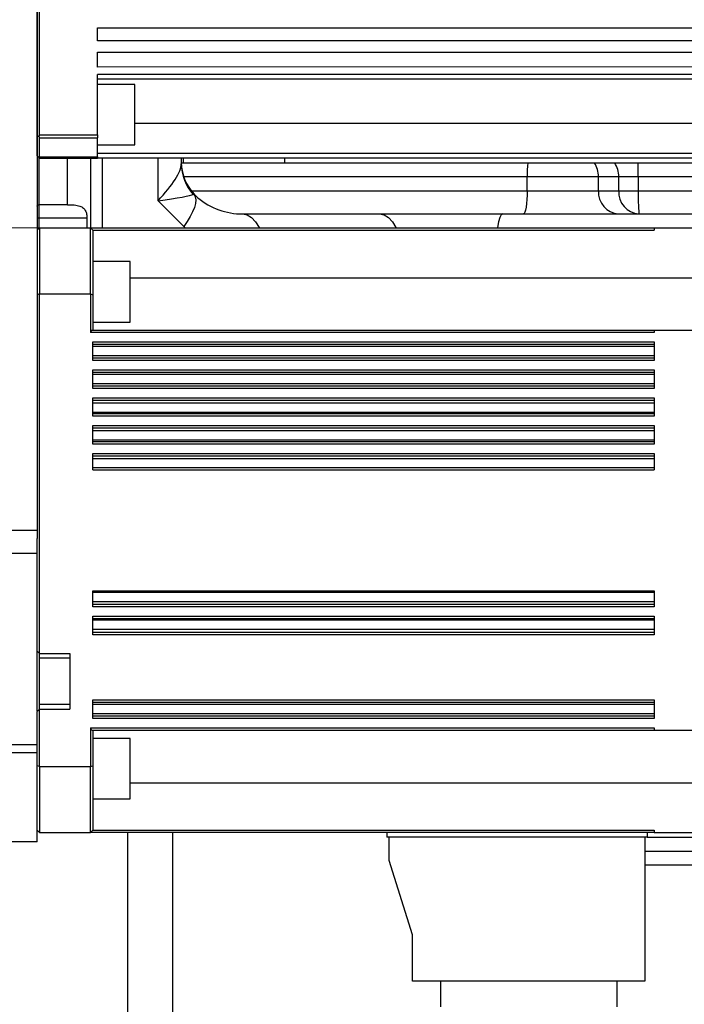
# Model space of a CAD drawing. Header units: millimetres. Extents: x -7 to 844, y 0 to 594.
# Tile 69 of 137: x 271 to 282, y 469 to 486. Entities that reach past the tile are written whole.
import ezdxf

# ---------------------------------------------------------------- set-up
doc = ezdxf.new("R2010")
doc.units = ezdxf.units.MM
doc.styles.add('SLDTEXTSTYLE2', font='HYSWLONGFANGSONG.TTF', dxfattribs={"bigfont": 'bigfont'})
doc.styles.add('SLDTEXTSTYLE3', font='HYSWLONGFANGSONG.TTF')
doc.dimstyles.new('SLDDIMSTYLE15', dxfattribs={"dimtxt": 9.875366, "dimasz": 4.884615, "dimexe": 0, "dimexo": 0.0625, "dimgap": 2.468842, "dimtad": 0, "dimtih": 1, "dimtoh": 1, "dimlfac": 5, "dimrnd": 1e-09, "dimzin": 12, "dimdsep": 46, "dimtxsty": 'SLDTEXTSTYLE3', "dimblk1": 'NONE', "dimblk2": 'NONE', "dimsah": 1, "dimcen": 0, "dimadec": 0, "dimazin": 3, "dimtfac": 1, "dimtdec": 3, "dimtmove": 0, "dimatfit": 3, "dimldrblk": 'NONE', "dimfxl": 1, "dimfrac": 2, "dimtolj": 1, "dimtzin": 12, "dimarcsym": 0})
doc.dimstyles.new('SLDDIMSTYLE3', dxfattribs={"dimtxt": 9.875366, "dimasz": 4.884615, "dimexe": 0, "dimexo": 0.0625, "dimgap": 2.468842, "dimtad": 0, "dimtih": 1, "dimtoh": 1, "dimlfac": 13, "dimrnd": 1e-09, "dimzin": 12, "dimdsep": 46, "dimtxsty": 'SLDTEXTSTYLE3', "dimsah": 1, "dimcen": 0, "dimadec": 0, "dimazin": 3, "dimtfac": 1, "dimtdec": 3, "dimtofl": 0, "dimtmove": 0, "dimatfit": 3, "dimfxl": 1, "dimfrac": 2, "dimtolj": 1, "dimtzin": 12, "dimarcsym": 0})

# ---------------------------------------------------------------- blocks, each defined once
blk = doc.blocks.new('_D_16')
at = {"color": 7, "linetype": 'Continuous', "lineweight": 18}
for p, q in [((91.435, 515.627), (68.24, 515.627)), ((102.516, 513.898), (91.435, 515.627)), ((305.747, 482.174), (102.516, 513.898))]:
    blk.add_line(p, q, dxfattribs=at)
blk.add_solid([(102.516, 513.898), (97.805, 515.393), (97.573, 513.908)], dxfattribs=at)
at = {"color": 7, "linetype": 'Continuous', "lineweight": 18, "insert": (68.24, 527.564), "char_height": 9.2604, "attachment_point": 1, "style": 'SLDTEXTSTYLE3'}
blk.add_mtext('R2674', dxfattribs=at)
blk = doc.blocks.new('SW_CENTERMARKSYMBOL_3')
at = {"color": 0, "linetype": 'Continuous', "lineweight": 18}
blk.add_line((-0.385, 0), (-218.691, 0), dxfattribs=at)
blk = doc.blocks.new('_D_55')
at = {"color": 7, "linetype": 'Continuous', "lineweight": 18}
blk.add_line((512.91, 531.632), (472.011, 531.632), dxfattribs=at)
at = {"color": 7, "linetype": 'Continuous', "lineweight": 18, "attachment_point": 1}
for s, insert, char_height, style in [('通', (502.68, 543.569), 9.26, 'SLDTEXTSTYLE2'), ('%%c', (482.421, 543.569), 9.2604, 'SLDTEXTSTYLE3'), ('8-', (472.011, 543.569), 9.2604, 'SLDTEXTSTYLE3'), ('22', (494.037, 543.569), 9.2604, 'SLDTEXTSTYLE3')]:
    blk.add_mtext(s, dxfattribs=dict(at, insert=insert, char_height=char_height, style=style))
blk = doc.blocks.new('_None')

msp = doc.modelspace()

# ---------------------------------------------------------------- linework, layer by layer
at = {"color": 7, "linetype": 'Continuous', "lineweight": 25}
for p, q in [((270.946888, 483.657017), (270.946888, 488.991826)), ((270.985349, 483.671956), (270.985349, 489.030287)), ((270.94688, 487.130287), (270.94688, 477.130287)), ((271.946888, 485.43798), (286.062273, 485.43798)), ((271.946888, 485.222595), (271.946888, 485.43798)), ((286.062273, 485.223578), (271.946888, 485.222595)), ((271.946888, 485.03798), (286.062273, 485.038962)), ((271.946888, 484.791826), (271.946888, 485.03798)), ((286.062273, 484.792808), (271.946888, 484.791826)), ((286.062273, 484.668749), (271.946888, 484.668749)), ((271.946888, 483.671956), (271.946888, 484.668749)), ((286.062273, 484.591826), (271.946888, 484.591826)), ((272.562273, 484.502672), (271.946888, 484.502672)), ((272.562273, 483.502672), (272.562273, 484.502672)), ((270.946888, 484.310364), (270.94688, 484.310364)), ((270.94688, 483.69498), (270.946888, 483.69498)), ((270.946888, 483.322595), (270.946888, 483.657017)), ((270.985349, 483.671956), (271.946888, 483.671956)), ((270.985349, 483.619951), (271.946888, 483.619951)), ((270.985349, 483.304376), (270.985349, 483.619951)), ((271.946888, 483.671956), (271.946888, 483.619951)), ((271.946888, 483.304376), (271.946888, 483.619951)), ((270.94688, 483.476441), (270.946888, 483.476441)), ((271.946888, 483.502672), (272.562273, 483.502672)), ((270.985349, 483.304376), (271.946888, 483.304376)), ((270.985349, 483.284134), (271.946888, 483.284134)), ((271.831503, 483.284134), (271.831503, 482.130287)), ((286.062273, 483.361057), (271.946888, 483.361057)), ((271.946888, 483.304376), (271.946888, 483.284134)), ((286.062273, 483.284134), (271.946888, 483.284134)), ((273.331503, 483.284134), (273.331503, 483.189575)), ((273.369965, 483.20721), (273.369965, 483.284134)), ((275.038089, 483.284134), (275.038089, 483.20721)), ((273.331613, 483.20721), (279.063957, 483.20721)), ((279.063957, 483.20721), (280.166463, 483.20721)), ((280.166463, 483.20721), (280.501575, 483.20721)), ((280.501575, 483.20721), (280.890098, 483.20721)), ((280.890098, 483.20721), (284.440669, 483.20721)), ((279.051824, 482.745672), (279.051824, 482.976441)), ((280.23308, 482.976441), (279.051824, 482.976441)), ((280.23308, 482.745672), (280.23308, 482.976441)), ((280.568192, 482.976441), (280.23308, 482.976441)), ((280.568192, 482.745672), (280.568192, 482.976441)), ((280.891961, 482.976441), (280.568192, 482.976441)), ((280.891961, 482.976441), (280.891961, 482.745672)), ((284.473678, 482.976441), (280.891961, 482.976441)), ((279.051824, 482.745672), (280.23308, 482.745672)), ((280.23308, 482.745672), (280.568192, 482.745672)), ((280.568192, 482.745672), (280.891961, 482.745672)), ((280.891961, 482.745672), (284.473678, 482.745672)), ((273.372698, 482.155082), (272.946888, 482.580892)), ((273.606395, 482.630863), (273.544408, 482.684235)), ((271.446888, 482.514903), (270.977649, 482.514903)), ((271.771587, 482.29014), (270.977649, 482.29014)), ((271.771587, 482.29014), (271.771587, 482.130287)), ((274.347904, 482.361057), (276.610295, 482.361057)), ((276.610295, 482.361057), (278.648292, 482.361057)), ((278.648292, 482.361057), (282.76821, 482.361057)), ((270.985342, 482.130296), (270.946879, 482.091839)), ((270.985343, 482.130287), (271.831495, 482.130287)), ((271.831496, 482.130287), (271.869957, 482.091826)), ((271.831496, 482.130287), (281.154573, 482.130287)), ((271.869957, 482.091828), (271.869957, 481.025166)), ((271.869957, 482.091826), (281.154573, 482.091826)), ((281.154573, 482.130287), (281.154573, 482.091826)), ((281.154573, 482.130287), (281.923803, 482.130287)), ((272.485342, 481.573768), (271.869957, 481.573768)), ((272.485342, 480.573768), (272.485342, 481.573761)), ((270.985342, 481.038441), (270.94688, 481.025172)), ((270.985342, 481.038442), (271.831497, 481.038434)), ((270.985342, 475.091826), (270.985342, 481.038441)), ((271.831493, 481.038433), (271.831496, 480.399518)), ((271.831498, 481.038434), (271.869962, 481.025163)), ((271.869957, 481.025161), (271.869957, 480.43798)), ((271.869957, 480.573768), (272.485342, 480.573768)), ((281.154573, 480.399518), (271.831496, 480.399518)), ((271.869957, 480.43798), (281.154573, 480.43798)), ((281.154573, 480.43798), (281.154573, 480.399518)), ((281.154573, 480.43798), (281.923803, 480.43798)), ((271.869957, 480.245672), (281.154573, 480.245672)), ((271.869957, 479.93798), (271.869957, 480.245672)), ((271.869957, 480.20721), (281.154573, 480.20721)), ((281.154573, 480.168749), (271.869957, 480.168749)), ((281.154573, 480.245672), (281.154573, 479.93798)), ((281.154573, 480.014903), (271.869957, 480.014903)), ((281.154573, 479.976441), (271.869957, 479.976441)), ((281.154573, 479.93798), (271.869957, 479.93798)), ((271.869957, 479.784134), (281.154573, 479.784134)), ((271.869957, 479.476441), (271.869957, 479.784134)), ((271.869957, 479.745672), (281.154573, 479.745672)), ((281.154573, 479.70721), (271.869957, 479.70721)), ((281.154573, 479.784134), (281.154573, 479.476441)), ((281.154573, 479.553364), (271.869957, 479.553364)), ((281.154573, 479.514903), (271.869957, 479.514903)), ((281.154573, 479.476441), (271.869957, 479.476441)), ((271.869957, 479.322595), (281.154573, 479.322595)), ((271.869957, 479.014903), (271.869957, 479.322595)), ((281.154573, 479.322595), (281.154573, 479.014903)), ((271.869957, 479.284134), (281.154573, 479.284134)), ((281.154573, 479.230002), (271.869957, 479.230002)), ((281.154573, 479.077296), (271.869957, 479.077296)), ((281.154573, 479.053364), (271.869957, 479.053364)), ((281.154573, 479.014903), (271.869957, 479.014903)), ((271.869957, 478.861057), (281.154573, 478.861057)), ((271.869957, 478.553364), (271.869957, 478.861057)), ((281.154573, 478.861057), (281.154573, 478.553364)), ((271.869957, 478.822595), (281.154573, 478.822595)), ((281.154573, 478.771699), (271.869957, 478.771699)), ((281.154573, 478.619009), (271.869957, 478.619009)), ((281.154573, 478.591826), (271.869957, 478.591826)), ((281.154573, 478.553364), (271.869957, 478.553364)), ((271.869957, 478.399518), (281.154573, 478.399518)), ((271.869957, 478.130287), (271.869957, 478.399518)), ((271.869957, 478.361057), (281.154573, 478.361057)), ((281.154573, 478.399518), (281.154573, 478.130287)), ((281.154573, 478.313562), (271.869957, 478.313562)), ((281.154573, 478.160882), (271.869957, 478.160882)), ((271.869957, 478.130287), (281.154573, 478.130287)), ((269.562273, 477.130287), (270.94688, 477.130287)), ((270.94688, 475.130287), (270.94688, 476.993832)), ((270.94688, 476.745672), (269.562273, 476.745672)), ((271.869957, 476.130287), (281.154573, 476.130287)), ((271.869957, 475.861057), (271.869957, 476.130287)), ((281.154573, 476.099693), (271.869957, 476.099693)), ((281.154573, 476.130287), (281.154573, 475.861057)), ((281.154573, 475.947012), (271.869957, 475.947012)), ((281.154573, 475.899518), (271.869957, 475.899518)), ((281.154573, 475.861057), (271.869957, 475.861057)), ((271.869957, 475.70721), (281.154573, 475.70721)), ((271.869957, 475.399518), (271.869957, 475.70721)), ((271.869957, 475.668749), (281.154573, 475.668749)), ((281.154573, 475.641566), (271.869957, 475.641566)), ((281.154573, 475.70721), (281.154573, 475.399518)), ((281.154573, 475.488876), (271.869957, 475.488876)), ((281.154573, 475.43798), (271.869957, 475.43798)), ((281.154573, 475.399518), (271.869957, 475.399518)), ((270.985342, 475.091826), (270.94688, 475.130287)), ((270.94688, 474.14375), (270.94688, 475.130287)), ((270.985342, 475.091826), (271.485342, 475.091826)), ((270.985342, 475.014903), (270.985342, 475.091826)), ((271.485342, 475.091826), (271.485342, 474.168749)), ((270.985342, 474.245672), (270.985342, 475.014903)), ((271.485342, 475.014903), (270.985342, 475.014903)), ((271.869957, 474.322595), (281.154573, 474.322595)), ((271.869957, 474.014903), (271.869957, 474.322595)), ((271.869957, 474.284134), (281.154573, 474.284134)), ((281.154573, 474.322595), (281.154573, 474.014903)), ((270.985342, 474.168749), (270.94688, 474.130287)), ((270.94688, 473.235411), (270.94688, 474.130287)), ((271.485342, 474.245672), (270.985342, 474.245672)), ((270.985342, 474.168749), (270.985342, 474.245672)), ((270.985347, 473.222139), (270.985342, 474.168749)), ((270.985342, 474.168749), (271.485342, 474.168749)), ((281.154573, 474.245672), (271.869957, 474.245672)), ((281.154573, 474.091826), (271.869957, 474.091826)), ((281.154573, 474.053364), (271.869957, 474.053364)), ((281.154573, 474.014903), (271.869957, 474.014903)), ((271.831496, 473.861057), (271.831495, 473.222133)), ((271.831496, 473.861057), (281.154573, 473.861057)), ((271.869957, 473.822595), (271.869958, 473.235403)), ((271.869957, 473.822595), (281.154573, 473.822595)), ((281.154573, 473.861057), (281.154573, 473.822595)), ((281.154573, 473.822595), (281.923803, 473.822595)), ((272.485342, 473.686807), (271.869957, 473.686807)), ((272.485342, 473.189368), (272.485342, 473.686807)), ((269.546731, 473.586187), (270.94688, 473.586187)), ((270.94688, 473.448353), (269.546731, 473.448353)), ((270.985342, 473.222139), (270.946879, 473.235409)), ((270.94688, 472.817746), (270.94688, 473.235409)), ((270.985343, 473.222139), (271.831495, 473.222133)), ((271.831496, 473.222133), (271.869957, 473.235403)), ((271.869957, 473.235402), (271.869957, 472.168735)), ((272.485342, 472.686807), (272.485342, 473.189368)), ((270.94688, 471.976441), (270.94688, 472.817746)), ((271.869957, 472.686807), (272.485342, 472.686807)), ((270.985342, 472.130287), (270.94688, 472.168749)), ((271.831498, 472.13028), (271.869962, 472.168739)), ((271.869957, 472.168749), (281.154573, 472.168749)), ((281.154573, 472.168749), (281.154573, 472.130287)), ((270.985342, 472.130287), (271.831497, 472.130281)), ((281.154573, 472.130287), (271.831496, 472.130287)), ((276.731496, 472.130287), (276.731496, 472.053364)), ((281.039188, 472.053364), (276.731496, 472.053364)), ((276.769957, 471.668749), (276.769957, 472.053364)), ((281.000726, 472.053364), (281.000726, 469.668749)), ((281.039188, 472.130287), (281.039188, 472.053364)), ((281.154573, 472.130287), (281.923803, 472.130287)), ((270.94688, 471.976441), (269.066823, 471.976441)), ((281.000726, 471.822595), (282.369965, 471.822595)), ((277.154573, 470.43798), (276.769957, 471.668749)), ((277.154573, 469.668749), (277.154573, 470.43798)), ((281.000726, 469.668749), (277.154573, 469.668749)), ((277.619957, 469.668749), (277.619957, 469.245672)), ((280.535342, 469.668749), (280.535342, 469.245672))]:
    msp.add_line(p, q, dxfattribs=at)
at = {"color": 8, "linetype": 'Continuous', "lineweight": 25}
for p, q in [((272.562273, 483.861057), (286.062273, 483.861057)), ((270.977649, 483.291834), (270.977649, 482.514903)), ((271.446888, 482.514903), (271.446888, 483.284134)), ((272.023811, 483.284134), (272.023811, 482.130287)), ((272.946888, 482.580892), (272.946888, 483.284134)), ((279.051824, 482.976441), (273.371154, 482.976441)), ((273.495327, 482.745672), (279.051824, 482.745672)), ((270.977649, 482.29014), (270.974552, 482.119498)), ((272.485342, 481.30721), (281.923803, 481.30721)), ((272.485342, 472.953364), (281.923803, 472.953364)), ((272.445023, 469.130287), (272.445023, 472.130287)), ((273.185529, 472.130287), (273.185529, 469.130287)), ((281.039188, 472.053364), (282.338818, 472.053364)), ((282.369965, 471.591826), (281.000726, 471.591826))]:
    msp.add_line(p, q, dxfattribs=at)
at = {"color": 7, "linetype": 'Continuous', "lineweight": 25, "flags": 128}
for points in [[(279.051824, 482.745672), (279.050658, 482.670637), (279.047206, 482.598486), (279.0416, 482.531991), (279.034055, 482.473708), (279.024862, 482.425876), (279.014374, 482.390334), (279.002994, 482.368447), (278.991158, 482.361057)], [(273.544408, 482.684235), (273.562834, 482.644504), (273.569541, 482.594794), (273.564392, 482.536119), (273.547494, 482.469675), (273.519189, 482.396817), (273.480055, 482.31903), (273.430891, 482.2379), (273.372698, 482.155082)], [(270.94688, 477.130287), (270.94688, 477.122897), (270.94688, 477.10101), (270.94688, 477.065468), (270.94688, 477.017636), (270.94688, 476.993832)]]:
    msp.add_lwpolyline(points, dxfattribs=at)
at = {"color": 8, "linetype": 'Continuous', "lineweight": 25, "flags": 128}
for points in [[(274.347904, 482.361057), (274.422938, 482.346276), (274.495089, 482.302502), (274.561584, 482.231418), (274.619868, 482.135754), (274.622574, 482.130287)], [(276.610295, 482.361057), (276.685329, 482.346276), (276.75748, 482.302502), (276.823975, 482.231418), (276.882259, 482.135754), (276.884965, 482.130287)], [(278.648292, 482.361057), (278.623928, 482.346276), (278.600501, 482.302502), (278.57891, 482.231418), (278.559986, 482.135754), (278.559107, 482.130287)]]:
    msp.add_lwpolyline(points, dxfattribs=at)
at = {"color": 7, "linetype": 'Continuous', "lineweight": 25}
for centre, radius, start, end in [((274.100734, 483.220223), 0.769231, 180, 230.0109881), ((274.096131, 483.213629), 0.764628, 180.018057, 223.8168167), ((274.071093, 483.190986), 0.739591, 180.1092822, 223.0625728), ((281.077022, 482.985667), 2.02522, 173.7197008, 180.2609955), ((279.808261, 482.978806), 0.424826, 359.6810107, 32.5232168), ((280.143373, 482.978806), 0.424826, 359.6810107, 32.5232168), ((267.773209, 482.985896), 13.118756, 359.958705, 0.9666287), ((280.593924, 482.721634), 0.361644, 176.188739, 265.5980503), ((280.929036, 482.721634), 0.361644, 176.188739, 265.5980503), ((284.868033, 482.649575), 3.977233, 178.6154916, 184.1600268), ((274.347904, 483.514903), 1.153846, 230.0109881, 270)]:
    msp.add_arc(centre, radius, start, end, dxfattribs=at)
at = {"color": 8, "linetype": 'Continuous', "lineweight": 25}
msp.add_arc((274.732519, 483.514903), 1.923077, 225, 226.0544804, dxfattribs=at)
at = {"color": 7, "linetype": 'Continuous', "lineweight": 25}
for centre, major_axis, ratio, start_param, end_param in [((272.562273, 482.580892), (0.747937, 0.673947), 0.266694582, 5.000148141, 6.047345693), ((272.562273, 482.580892), (0.975261, 0.111791), 0.048439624, 5.112213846, 6.159411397), ((274.100734, 481.042431), (-0.56865, 1.644148), 0.073894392, 6.198440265, 6.294537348)]:
    msp.add_ellipse(centre, major_axis=major_axis, ratio=ratio, start_param=start_param, end_param=end_param, dxfattribs=at)
for points, knots in [([(270.946888, 483.657017), (270.95309, 483.654614), (270.964176, 483.65032), (270.975264, 483.646037), (270.980148, 483.64415)], [0, 0, 0, 0, 0.559491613, 1, 1, 1, 1]), ([(270.980148, 483.64415), (270.981665, 483.648623), (270.984651, 483.657427), (270.985119, 483.667165), (270.985349, 483.671956)], [0, 0, 0, 0, 0.508044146, 1, 1, 1, 1]), ([(270.985349, 483.619951), (270.985062, 483.624071), (270.984533, 483.63166), (270.981524, 483.640231), (270.980148, 483.64415)], [0, 0, 0, 0, 0.5428408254, 1, 1, 1, 1]), ([(270.980148, 483.289335), (270.973933, 483.29555), (270.962845, 483.306638), (270.95176, 483.317723), (270.946888, 483.322595)], [0, 0, 0, 0, 0.560523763, 1, 1, 1, 1]), ([(270.980148, 483.289335), (270.981829, 483.291535), (270.98476, 483.295372), (270.985173, 483.301684), (270.985349, 483.304376)], [0, 0, 0, 0, 0.5734713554, 1, 1, 1, 1]), ([(270.985349, 483.284134), (270.985119, 483.284364), (270.984651, 483.284832), (270.981665, 483.287818), (270.980148, 483.289335)], [0, 0, 0, 0, 0.491955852, 1, 1, 1, 1]), ([(270.94688, 482.488971), (270.947215, 482.492062), (270.947884, 482.498241), (270.952868, 482.505381), (270.959031, 482.510105), (270.964853, 482.512829), (270.971144, 482.514559), (270.975517, 482.514781), (270.977649, 482.514889)], [0, 0, 0, 0, 0.249518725, 0.498740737, 0.637756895, 0.766083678, 0.885930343, 1, 1, 1, 1]), ([(271.446888, 482.514903), (271.486002, 482.514254), (271.559742, 482.513032), (271.650665, 482.497196), (271.714853, 482.462377), (271.752226, 482.409347), (271.769203, 482.347601), (271.770873, 482.307343), (271.771587, 482.29014)], [0, 0, 0, 0, 0.2334531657, 0.4401242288, 0.5991963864, 0.7592811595, 0.8971331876, 1, 1, 1, 1]), ([(270.977649, 482.29014), (270.973779, 482.29014), (270.967824, 482.29014), (270.960661, 482.29014), (270.955731, 482.29014), (270.95176, 482.29014), (270.947923, 482.29014), (270.947291, 482.29014), (270.94688, 482.29014)], [0, 0, 0, 0, 0.239456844, 0.36836066, 0.5, 0.63163934, 0.760543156, 1, 1, 1, 1]), ([(271.869957, 480.43798), (271.864943, 480.437429), (271.855374, 480.436378), (271.844545, 480.429177), (271.837974, 480.421308), (271.834342, 480.414637), (271.831949, 480.407312), (271.831645, 480.40208), (271.831496, 480.399518)], [0, 0, 0, 0, 0.289630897, 0.552737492, 0.675409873, 0.786302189, 0.895373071, 1, 1, 1, 1]), ([(271.831496, 473.861057), (271.831643, 473.858525), (271.831946, 473.853343), (271.834315, 473.845993), (271.837981, 473.839261), (271.844601, 473.831338), (271.85544, 473.824181), (271.864979, 473.823139), (271.869957, 473.822595)], [0, 0, 0, 0, 0.103420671, 0.21166044, 0.325123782, 0.448870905, 0.712370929, 1, 1, 1, 1])]:
    msp.add_open_spline(points, degree=3, knots=knots, dxfattribs=at)
for points in [[(270.977649, 482.514903), (270.977649, 482.506595), (270.977649, 482.489979), (270.977649, 482.436052), (270.977649, 482.367642), (270.977649, 482.315974), (270.977649, 482.29014)], [(270.985341, 482.130293), (270.985341, 481.964984), (270.985341, 481.634365), (270.985341, 481.237083), (270.985341, 481.038442)], [(271.831497, 481.038434), (271.831497, 481.237075), (271.831497, 481.634358), (271.831497, 481.964978), (271.831497, 482.130287)], [(270.985341, 473.222141), (270.985341, 473.023499), (270.985341, 472.626217), (270.985341, 472.295597), (270.985341, 472.130287)], [(271.831497, 472.130281), (271.831497, 472.295591), (271.831497, 472.626209), (271.831497, 473.023492), (271.831497, 473.222133)]]:
    msp.add_open_spline(points, degree=3, dxfattribs=at)

# ---------------------------------------------------------------- block references
at = {"color": 7, "linetype": 'Continuous', "lineweight": 18}
msp.add_blockref('SW_CENTERMARKSYMBOL_3', (304.139196, 482.130287), dxfattribs=at)

# ---------------------------------------------------------------- dimensions: what is measured, and where the dimension line sits
dim = msp.add_diameter_dim_2p(p1=(3.286, 2.923341), p2=(0, 0), text='8-<>通', dimstyle='SLDDIMSTYLE15', dxfattribs=at)
dim.commit()
dim.dimension.update_dxf_attribs({"geometry": '_D_55', "text_midpoint": (491.667114, 539.014431), "dimtype": 163})
dim = msp.add_radius_dim(center=(305.746836, 482.174349), mpoint=(102.515538, 513.897602), dimstyle='SLDDIMSTYLE3', dxfattribs=at)
dim.commit()
dim.dimension.update_dxf_attribs({"geometry": '_D_16', "text_midpoint": (79.04386, 521.740773), "dimtype": 164})

doc.saveas('drawing.dxf')
